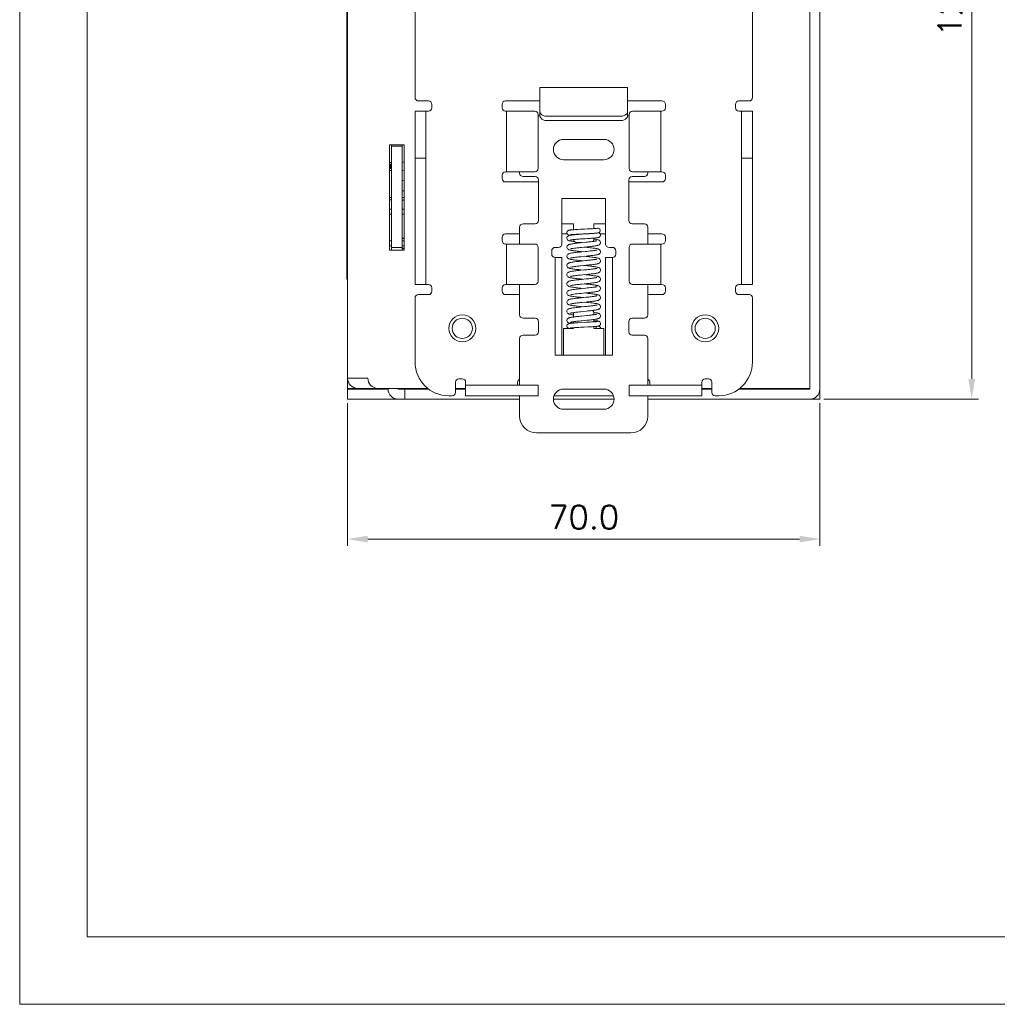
# Model space of a CAD drawing. Header units: millimetres. Extents: x -210 to 210, y -148 to 148.
# Tile 1 of 9: x -210 to -65, y -148 to -3. Entities that reach past the tile are written whole.
import ezdxf

# ---------------------------------------------------------------- set-up
doc = ezdxf.new("R2010")
doc.units = ezdxf.units.MM
doc.layers.get('0').update_dxf_attribs({"linetype": 'CONTINUOUS', "lineweight": 13})
doc.layers.get('Defpoints').update_dxf_attribs({"linetype": 'CONTINUOUS', "lineweight": 13})
doc.styles.get("Standard").update_dxf_attribs({"font": 'romans.shx'})
doc.dimstyles.new('yutana', dxfattribs={"dimtxt": 3.5, "dimasz": 3, "dimexe": 1, "dimexo": 0.6, "dimgap": 1.5, "dimtad": 1, "dimdec": 1, "dimzin": 0, "dimdsep": 46, "dimtxsty": 'Standard', "dimcen": 0, "dimadec": 0, "dimazin": 0, "dimtp": 0.01, "dimtm": 0.01, "dimtfac": 1, "dimtdec": 1, "dimtmove": 0, "dimatfit": 3, "dimfxl": 1, "dimtolj": 1, "dimtzin": 0, "dimlwd": 0, "dimlwe": 0, "dimarcsym": 0})

# ---------------------------------------------------------------- blocks, each defined once
blk = doc.blocks.new('*D6')
at = {"color": 0, "lineweight": 0, "ltscale": 5}
for p, q in [((-161.4, -59.4), (-161.4, -80.54)), ((-91.4, -59.4), (-91.4, -80.54)), ((-158.4, -79.54), (-94.4, -79.54))]:
    blk.add_line(p, q, dxfattribs=at)
at = {"color": 0, "ltscale": 5}
for points in [[(-158.4, -79.04), (-158.4, -80.04), (-161.4, -79.54)], [(-94.4, -79.04), (-94.4, -80.04), (-91.4, -79.54)]]:
    blk.add_solid(points, dxfattribs=at)
at = {"layer": 'Defpoints', "color": 0, "ltscale": 5}
for p in [(-161.4, -58.8), (-91.4, -58.8), (-91.4, -79.54)]:
    blk.add_point(p, dxfattribs=at)
at = {"color": 0, "ltscale": 5, "insert": (-126.4, -76.29), "char_height": 3.5, "attachment_point": 5}
blk.add_mtext('\\A1;70.0', dxfattribs=at)
blk = doc.blocks.new('*D7')
at = {"color": 0, "lineweight": 0, "ltscale": 5}
for p, q in [((-90.8, 62.2), (-67.89, 62.2)), ((-68.89, -55.8), (-68.89, 59.2)), ((-90.8, -58.8), (-67.89, -58.8))]:
    blk.add_line(p, q, dxfattribs=at)
at = {"color": 0, "ltscale": 5}
for points in [[(-69.39, 59.2), (-68.39, 59.2), (-68.89, 62.2)], [(-69.39, -55.8), (-68.39, -55.8), (-68.89, -58.8)]]:
    blk.add_solid(points, dxfattribs=at)
at = {"layer": 'Defpoints', "color": 0, "ltscale": 5}
for p in [(-91.4, 62.2), (-68.89, 62.2), (-91.4, -58.8)]:
    blk.add_point(p, dxfattribs=at)
at = {"color": 0, "ltscale": 5, "insert": (-72.14, 1.7), "char_height": 3.5, "attachment_point": 5, "rotation": 90}
blk.add_mtext('\\A1;121.0', dxfattribs=at)

msp = doc.modelspace()

# ---------------------------------------------------------------- linework, layer by layer
for p, q in [((-92.9, -57.3), (-92.9, 62.2)), ((-91.4, 62.2), (-91.4, -57.3)), ((-161.4, 60.7), (-161.4, -57.2)), ((-161.5, -41), (-161.5, 22.5)), ((-151.4, 13.2), (-151.4, -14.1)), ((-101.4, -14.1), (-101.4, 13.2)), ((-132.9, -16.1), (-132.9, -12.6)), ((-119.9, -12.6), (-132.9, -12.6)), ((-119.9, -16.1), (-119.9, -12.6)), ((-150.9, -14.6), (-149.4, -14.6)), ((-148.9, -15.1), (-148.9, -15.6)), ((-138.5, -15.6), (-138.5, -15.1)), ((-138, -14.6), (-132.9, -14.6)), ((-119.9, -14.6), (-114.8, -14.6)), ((-114.3, -15.1), (-114.3, -15.6)), ((-103.9, -15.6), (-103.9, -15.1)), ((-101.9, -14.6), (-103.4, -14.6)), ((-151.4, -41.8), (-151.4, -16.1)), ((-149.8, -16.1), (-151.4, -16.1)), ((-149.8, -41.8), (-149.8, -16.1)), ((-149.8, -16.1), (-149.4, -16.1)), ((-138, -16.1), (-133.65, -16.1)), ((-137.84, -16.1), (-137.84, -25.1)), ((-133.15, -16.6), (-133.15, -24.6)), ((-133.15, -16.8), (-132.9, -16.8)), ((-132.9, -16.74), (-132.9, -16.1)), ((-132.9, -16.76), (-132.9, -16.8)), ((-120.9, -16.86), (-131.9, -16.86)), ((-120.9, -17.51), (-131.9, -17.51)), ((-119.9, -16.8), (-119.9, -16.1)), ((-119.65, -16.8), (-119.9, -16.8)), ((-119.65, -24.6), (-119.65, -16.6)), ((-119.15, -16.1), (-114.8, -16.1)), ((-114.95, -25.1), (-114.95, -16.1)), ((-103, -16.1), (-103.4, -16.1)), ((-103, -16.1), (-101.4, -16.1)), ((-103, -41.8), (-103, -16.1)), ((-101.4, -41.8), (-101.4, -16.1)), ((-123.4, -20.3), (-129.4, -20.3)), ((-155.2, -36.7), (-155.2, -21.1)), ((-155.2, -21.1), (-153, -21.1)), ((-154.9, -21.1), (-154.9, -36.7)), ((-153.3, -21.3), (-154.9, -21.3)), ((-153.3, -21.1), (-153.3, -36.7)), ((-153, -21.1), (-153, -36.7)), ((-151.4, -23.1), (-149.8, -23.1)), ((-129.4, -23.3), (-123.4, -23.3)), ((-101.4, -23.1), (-103, -23.1)), ((-155.2, -23.7), (-154.9, -23.7)), ((-155.2, -23.7), (-154.9, -23.7)), ((-155.19, -24.12), (-155.16, -24.07)), ((-155.18, -24.09), (-155.18, -24.51)), ((-155.14, -24.55), (-155.18, -24.51)), ((-155.16, -24.07), (-155.14, -24.05)), ((-155.16, -24.07), (-155.16, -24.53)), ((-155.14, -24.05), (-155.12, -24.03)), ((-155.14, -24.05), (-155.14, -24.55)), ((-155.09, -24.59), (-155.14, -24.55)), ((-155.12, -24.03), (-155.09, -24.01)), ((-155.12, -24.03), (-155.12, -24.57)), ((-155.09, -24.01), (-155.07, -24)), ((-155.09, -24.01), (-155.09, -24.59)), ((-155.07, -24.6), (-155.09, -24.59)), ((-155.07, -23.99), (-155.07, -24.27)), ((-155.07, -24), (-155.07, -24.6)), ((-155.06, -24.24), (-155.07, -24.27)), ((-155.07, -24.32), (-155.06, -24.36)), ((-155.06, -23.99), (-155.04, -23.98)), ((-155.06, -23.99), (-155.06, -24.24)), ((-155.04, -24.2), (-155.06, -24.24)), ((-155.06, -24.36), (-155.06, -24.61)), ((-155.06, -24.36), (-155.04, -24.4)), ((-155.04, -24.62), (-155.06, -24.61)), ((-155.04, -23.98), (-155.01, -23.97)), ((-155.04, -23.98), (-155.04, -24.2)), ((-155.01, -24.17), (-155.04, -24.2)), ((-155.04, -24.4), (-155.04, -24.62)), ((-155.04, -24.4), (-155.04, -24.62)), ((-155.04, -24.4), (-155.01, -24.43)), ((-155.01, -24.63), (-155.04, -24.62)), ((-155.01, -23.97), (-154.96, -23.95)), ((-155.01, -23.97), (-155.01, -24.17)), ((-155.01, -23.97), (-155.01, -24.17)), ((-154.98, -24.14), (-155.01, -24.17)), ((-155.01, -24.43), (-155.01, -24.63)), ((-155.01, -24.43), (-154.98, -24.45)), ((-154.98, -24.64), (-155.01, -24.63)), ((-154.98, -23.96), (-154.98, -24.14)), ((-154.96, -24.14), (-154.98, -24.14)), ((-154.98, -24.45), (-154.98, -24.64)), ((-154.98, -24.45), (-154.98, -24.64)), ((-154.98, -24.45), (-154.94, -24.47)), ((-154.94, -24.65), (-154.98, -24.64)), ((-154.96, -23.95), (-154.96, -24.14)), ((-154.96, -23.95), (-154.94, -23.95)), ((-154.94, -24.13), (-154.96, -24.14)), ((-154.94, -23.95), (-154.94, -24.13)), ((-154.9, -24.12), (-154.94, -24.13)), ((-154.94, -24.47), (-154.94, -24.65)), ((-154.94, -24.47), (-154.92, -24.47)), ((-154.92, -24.65), (-154.94, -24.65)), ((-154.92, -24.47), (-154.92, -24.65)), ((-154.9, -24.9), (-155.2, -24.9)), ((-154.9, -24.9), (-155.2, -24.9)), ((-153.06, -24.94), (-153.3, -24.9)), ((-153.06, -24.94), (-153.3, -24.9)), ((-153, -24.97), (-153.06, -24.94)), ((-153, -24.97), (-153.06, -24.94)), ((-138.5, -26.1), (-138.5, -25.6)), ((-138, -25.1), (-133.65, -25.1)), ((-135.9, -25.3), (-135.9, -25.1)), ((-135.4, -25.8), (-133.6, -25.8)), ((-117.4, -25.8), (-119.2, -25.8)), ((-119.15, -25.1), (-114.8, -25.1)), ((-116.9, -25.1), (-116.9, -25.3)), ((-114.3, -25.6), (-114.3, -26.1)), ((-153.3, -26.4), (-153.06, -26.36)), ((-153.3, -26.4), (-153.06, -26.36)), ((-153.06, -26.36), (-153, -26.33)), ((-153.06, -26.36), (-153, -26.33)), ((-133.1, -26.6), (-138, -26.6)), ((-133.1, -26.3), (-133.1, -32.3)), ((-119.7, -32.3), (-119.7, -26.3)), ((-114.8, -26.6), (-119.7, -26.6)), ((-155.2, -28.91), (-154.9, -28.91)), ((-153, -27.9), (-153.3, -27.9)), ((-153, -27.9), (-153.3, -27.9)), ((-153.3, -28.91), (-153, -28.91)), ((-129.65, -35.8), (-129.65, -29.03)), ((-129.65, -29.03), (-123.15, -29.03)), ((-123.15, -35.8), (-123.15, -29.03)), ((-155.2, -29.27), (-154.9, -29.27)), ((-155.2, -30.62), (-154.9, -30.62)), ((-153.3, -29.3), (-153, -29.3)), ((-153.3, -30.62), (-153, -30.62)), ((-155.2, -31.37), (-154.9, -31.37)), ((-153.3, -31.37), (-153, -31.37)), ((-135.9, -35.8), (-135.9, -33.3)), ((-135.4, -32.8), (-133.6, -32.8)), ((-127.9, -32.8), (-129.65, -32.8)), ((-127.9, -32.8), (-127.9, -33.68)), ((-123.15, -32.8), (-124.9, -32.8)), ((-124.9, -33.51), (-124.9, -32.8)), ((-117.4, -32.8), (-119.2, -32.8)), ((-116.9, -33.3), (-116.9, -35.8)), ((-153.3, -34.95), (-153, -34.95)), ((-153, -35), (-153.3, -35)), ((-138.5, -35.3), (-138.5, -34.8)), ((-138, -34.3), (-135.9, -34.3)), ((-128.85, -34.3), (-129.65, -34.3)), ((-127.9, -34.38), (-127.9, -34.44)), ((-127.44, -34.35), (-127.19, -34.34)), ((-126.87, -33.62), (-127.22, -33.64)), ((-127.19, -34.34), (-126.93, -34.33)), ((-126.3, -33.59), (-126.87, -33.62)), ((-126.56, -35.03), (-126.2, -35.01)), ((-125.9, -33.57), (-126.3, -33.59)), ((-125.88, -34.27), (-125.56, -34.25)), ((-124.9, -35.1), (-124.9, -34.92)), ((-124.24, -34.84), (-124.24, -34.84)), ((-123.15, -34.3), (-123.94, -34.3)), ((-116.9, -34.3), (-114.8, -34.3)), ((-114.3, -34.8), (-114.3, -35.3)), ((-155.2, -35.32), (-154.9, -35.32)), ((-155.2, -36.07), (-154.9, -36.07)), ((-153.3, -36.3), (-154.9, -36.3)), ((-153.3, -35.32), (-153, -35.32)), ((-153.3, -36.07), (-153, -36.07)), ((-153, -36.4), (-153.3, -36.4)), ((-153.3, -36.45), (-153, -36.45)), ((-138, -35.8), (-133.65, -35.8)), ((-137.84, -35.8), (-137.84, -41.8)), ((-133.15, -36.3), (-133.15, -41.3)), ((-130.65, -36.3), (-130.15, -36.3)), ((-127.4, -35.6), (-126.64, -35.6)), ((-126.04, -35.54), (-126.66, -35.6)), ((-124.87, -35.06), (-124.89, -35.06)), ((-122.65, -36.3), (-122.15, -36.3)), ((-119.65, -41.3), (-119.65, -36.3)), ((-119.15, -35.8), (-114.8, -35.8)), ((-114.95, -41.8), (-114.95, -35.8)), ((-153, -36.7), (-155.2, -36.7)), ((-131.15, -37.3), (-131.15, -36.8)), ((-130.65, -37.8), (-129.65, -37.8)), ((-130.65, -52.3), (-130.65, -37.8)), ((-129.65, -52.3), (-129.65, -37.8)), ((-126.82, -37.68), (-126, -37.59)), ((-122.15, -37.8), (-123.15, -37.8)), ((-123.15, -52.3), (-123.15, -37.8)), ((-122.15, -37.8), (-122.15, -52.3)), ((-121.65, -36.8), (-121.65, -37.3)), ((-126.81, -39.04), (-126.02, -38.96)), ((-126.08, -38.26), (-126.71, -38.33)), ((-124.47, -40.76), (-124.5, -40.77)), ((-124.45, -40.76), (-124.47, -40.76)), ((-161.5, -41), (-161.4, -41)), ((-149.8, -41.8), (-151.4, -41.8)), ((-149.8, -41.8), (-149.4, -41.8)), ((-148.9, -42.3), (-148.9, -42.8)), ((-138.5, -42.8), (-138.5, -42.3)), ((-138, -41.8), (-133.65, -41.8)), ((-135.9, -46.3), (-135.9, -41.8)), ((-126.73, -41.75), (-125.92, -41.67)), ((-126.04, -40.98), (-126.68, -41.04)), ((-124.05, -41.33), (-124.05, -41.33)), ((-123.9, -41.1), (-123.9, -41.02)), ((-119.15, -41.8), (-114.8, -41.8)), ((-116.9, -41.8), (-116.9, -46.3)), ((-114.3, -42.3), (-114.3, -42.8)), ((-103.9, -42.8), (-103.9, -42.3)), ((-103, -41.8), (-103.4, -41.8)), ((-103, -41.8), (-101.4, -41.8)), ((-150.9, -43.3), (-149.4, -43.3)), ((-135.9, -43.3), (-138, -43.3)), ((-128.55, -42.67), (-128.55, -42.67)), ((-128.34, -43.33), (-128.34, -43.33)), ((-126.1, -42.34), (-126.71, -42.41)), ((-126.05, -43.7), (-126.71, -43.77)), ((-114.8, -43.3), (-116.9, -43.3)), ((-101.9, -43.3), (-103.4, -43.3)), ((-151.4, -43.8), (-151.4, -53.3)), ((-126.7, -44.46), (-126.09, -44.4)), ((-101.4, -53.3), (-101.4, -43.8)), ((-127.99, -45.98), (-127.87, -45.96)), ((-127.9, -46), (-127.9, -46.62)), ((-126.63, -45.82), (-125.98, -45.75)), ((-124.79, -45.95), (-124.91, -45.94)), ((-124.9, -46.28), (-124.9, -46)), ((-135.4, -46.8), (-133.6, -46.8)), ((-133.1, -47.3), (-133.1, -48.8)), ((-127.9, -47.32), (-127.9, -47.51)), ((-127.39, -48.18), (-127.13, -48.16)), ((-126.96, -47.45), (-127.28, -47.47)), ((-127.13, -48.16), (-126.83, -48.15)), ((-125.99, -47.4), (-126.96, -47.45)), ((-126.61, -47.18), (-125.94, -47.11)), ((-125.71, -47.39), (-125.99, -47.4)), ((-125.46, -47.37), (-125.71, -47.39)), ((-125.24, -47.36), (-125.46, -47.37)), ((-124.9, -47.34), (-124.9, -46.99)), ((-124.9, -48.3), (-124.9, -48.04)), ((-123.9, -47.6), (-123.9, -47.6)), ((-119.7, -48.8), (-119.7, -47.3)), ((-117.4, -46.8), (-119.2, -46.8)), ((-135.4, -49.3), (-133.6, -49.3)), ((-129.4, -48.3), (-127.9, -48.3)), ((-129.4, -52.3), (-129.4, -48.3)), ((-127.9, -48.21), (-127.9, -48.3)), ((-124.9, -48.3), (-123.4, -48.3)), ((-123.4, -48.3), (-123.4, -52.3)), ((-117.4, -49.3), (-119.2, -49.3)), ((-135.9, -56.7), (-135.9, -49.8)), ((-116.9, -49.8), (-116.9, -56.7)), ((-130.65, -52.3), (-129.4, -52.3)), ((-123.4, -52.3), (-129.4, -52.3)), ((-122.15, -52.3), (-123.4, -52.3)), ((-161.4, -55.7), (-158.4, -55.7)), ((-145.4, -57.8), (-145.4, -56.3)), ((-144.9, -55.8), (-144.4, -55.8)), ((-143.9, -56.7), (-143.9, -56.3)), ((-143.9, -56.7), (-133.15, -56.7)), ((-143.9, -56.7), (-143.9, -58.3)), ((-136.2, -56.7), (-136.2, -56.3)), ((-133.15, -56.7), (-133.15, -58.3)), ((-119.65, -56.7), (-108.9, -56.7)), ((-119.65, -56.7), (-119.65, -58.3)), ((-116.6, -56.7), (-116.6, -56.3)), ((-108.9, -56.7), (-108.9, -56.3)), ((-108.9, -56.7), (-108.9, -58.3)), ((-108.4, -55.8), (-107.9, -55.8)), ((-107.4, -57.8), (-107.4, -56.3)), ((-161.4, -58.8), (-161.4, -57.2)), ((-161.4, -57.2), (-159.9, -57.2)), ((-161.4, -57.3), (-155.4, -57.3)), ((-157.11, -57.2), (-159.9, -57.2)), ((-159.6, -57.2), (-159.6, -57.3)), ((-156.9, -57.2), (-149.52, -57.2)), ((-155.4, -57.3), (-155.4, -57.2)), ((-153.9, -57.3), (-153.9, -57.2)), ((-153.9, -57.3), (-149.37, -57.3)), ((-152.9, -57.3), (-152.9, -58.8)), ((-146.4, -58.3), (-145.9, -58.3)), ((-145.4, -57.2), (-143.9, -57.2)), ((-143.9, -57.3), (-145.4, -57.3)), ((-143.9, -58.3), (-133.15, -58.3)), ((-135.9, -61.3), (-135.9, -58.3)), ((-130.81, -58.3), (-121.99, -58.3)), ((-129.4, -57.3), (-123.4, -57.3)), ((-119.65, -58.3), (-108.9, -58.3)), ((-116.9, -58.3), (-116.9, -61.3)), ((-108.9, -57.2), (-107.4, -57.2)), ((-107.4, -57.3), (-108.9, -57.3)), ((-106.9, -58.3), (-106.4, -58.3)), ((-92.9, -57.3), (-103.42, -57.3)), ((-103.27, -57.2), (-92.9, -57.2)), ((-93.2, -57.3), (-93.2, -57.2)), ((-91.4, -57.3), (-91.4, -58.8)), ((-135.9, -58.8), (-161.4, -58.8)), ((-121.91, -58.8), (-130.88, -58.8)), ((-92.9, -58.8), (-116.9, -58.8)), ((-91.4, -58.8), (-92.9, -58.8)), ((-123.4, -60.3), (-129.4, -60.3)), ((-119.4, -63.8), (-133.4, -63.8))]:
    msp.add_line(p, q)
at = {"ltscale": 5}
for points in [[(-210, -148.5), (210, -148.5), (210, 148.5), (-210, 148.5)], [(-200, -138.5), (200, -138.5), (200, 138.5), (-200, 138.5)]]:
    msp.add_lwpolyline(points, close=True, dxfattribs=at)
for points in [[(-132.9, -16.1), (-132.86, -16.3), (-132.76, -16.48), (-132.6, -16.64), (-132.4, -16.76), (-132.15, -16.84), (-131.9, -16.86)], [(-131.9, -17.51), (-132.15, -17.48), (-132.4, -17.4), (-132.6, -17.28), (-132.76, -17.12), (-132.86, -16.94), (-132.9, -16.74)], [(-120.9, -16.86), (-120.64, -16.84), (-120.4, -16.76), (-120.19, -16.64), (-120.03, -16.48), (-119.93, -16.3), (-119.9, -16.1)], [(-119.9, -16.74), (-119.93, -16.94), (-120.03, -17.12), (-120.19, -17.28), (-120.4, -17.4), (-120.64, -17.48), (-120.9, -17.51)], [(-124.38, -33.46), (-124.42, -33.47), (-124.51, -33.48), (-124.64, -33.49), (-124.78, -33.5), (-124.94, -33.51), (-125.12, -33.53), (-125.3, -33.54), (-125.5, -33.55), (-125.7, -33.56), (-125.9, -33.57)], [(-124.38, -33.46), (-124.35, -33.45), (-124.26, -33.45), (-124.17, -33.48), (-124.08, -33.54), (-124.02, -33.61), (-123.98, -33.7), (-123.97, -33.8)], [(-127.22, -33.64), (-127.38, -33.65), (-127.53, -33.66), (-127.67, -33.67), (-127.8, -33.68), (-127.93, -33.69), (-128.04, -33.69), (-128.14, -33.7), (-128.23, -33.71), (-128.31, -33.72), (-128.38, -33.73), (-128.44, -33.73), (-128.49, -33.74), (-128.54, -33.75), (-128.58, -33.76), (-128.63, -33.77), (-128.68, -33.79), (-128.74, -33.83), (-128.81, -33.89), (-128.85, -33.96), (-128.89, -34.04), (-128.9, -34.12)], [(-128.9, -34.12), (-128.89, -34.2), (-128.86, -34.29), (-128.8, -34.36), (-128.74, -34.42), (-128.68, -34.45), (-128.63, -34.47), (-128.58, -34.49), (-128.54, -34.5), (-128.49, -34.5), (-128.44, -34.51), (-128.44, -34.51)], [(-126.62, -34.33), (-126.81, -34.35), (-127, -34.36), (-127.18, -34.38), (-127.35, -34.39), (-127.52, -34.4), (-127.67, -34.42), (-127.81, -34.43), (-127.94, -34.44), (-128.06, -34.46), (-128.16, -34.47), (-128.26, -34.48), (-128.35, -34.5), (-128.42, -34.51), (-128.49, -34.52), (-128.55, -34.54), (-128.61, -34.56), (-128.67, -34.58), (-128.73, -34.62), (-128.79, -34.67), (-128.85, -34.75), (-128.89, -34.85), (-128.9, -34.93)], [(-128.9, -34.93), (-128.89, -35), (-128.85, -35.1), (-128.8, -35.17), (-128.74, -35.23), (-128.67, -35.27), (-128.61, -35.3), (-128.55, -35.32), (-128.48, -35.34), (-128.4, -35.35), (-128.32, -35.37), (-128.22, -35.39), (-128.11, -35.4), (-127.99, -35.42), (-127.85, -35.44), (-127.74, -35.45)], [(-128.41, -34.44), (-128.42, -34.44), (-128.41, -34.44), (-128.4, -34.44), (-128.38, -34.43), (-128.35, -34.43), (-128.32, -34.42), (-128.27, -34.42), (-128.22, -34.41), (-128.16, -34.41), (-128.1, -34.4), (-128.02, -34.39), (-127.94, -34.39), (-127.86, -34.38), (-127.76, -34.38), (-127.66, -34.37), (-127.55, -34.36), (-127.44, -34.35)], [(-126.93, -34.33), (-126.49, -34.3), (-125.88, -34.27)], [(-125.59, -34.27), (-126.21, -34.31), (-126.62, -34.33)], [(-126.2, -35.01), (-125.84, -34.98), (-125.47, -34.96)], [(-124.65, -34.19), (-124.66, -34.19), (-124.82, -34.21), (-125, -34.22), (-125.19, -34.24), (-125.39, -34.25), (-125.59, -34.27)], [(-125.56, -34.25), (-125.41, -34.25), (-125.26, -34.24), (-125.11, -34.23), (-124.97, -34.22), (-124.84, -34.21), (-124.71, -34.2)], [(-125.47, -34.96), (-125.29, -34.95), (-125.12, -34.93), (-124.96, -34.92), (-124.8, -34.91), (-124.66, -34.9), (-124.53, -34.88), (-124.42, -34.87), (-124.32, -34.86), (-124.24, -34.84)], [(-124.71, -34.2), (-124.59, -34.19), (-124.48, -34.18), (-124.39, -34.17)], [(-124.39, -34.17), (-124.31, -34.15), (-124.24, -34.14)], [(-123.97, -33.8), (-123.98, -33.9), (-124.02, -33.99), (-124.08, -34.06), (-124.17, -34.12), (-124.24, -34.14)], [(-124.24, -34.84), (-124.2, -34.83), (-124.16, -34.82), (-124.11, -34.8), (-124.05, -34.77), (-123.99, -34.71), (-123.94, -34.63), (-123.9, -34.54), (-123.9, -34.47)], [(-123.9, -34.47), (-123.9, -34.4), (-123.94, -34.31), (-123.99, -34.23), (-124.05, -34.18), (-124.12, -34.14), (-124.17, -34.12), (-124.17, -34.12)], [(-126.66, -35.6), (-126.88, -35.62), (-127.1, -35.65), (-127.31, -35.67), (-127.5, -35.69), (-127.69, -35.71), (-127.86, -35.73), (-128.01, -35.76), (-128.14, -35.78), (-128.26, -35.8), (-128.36, -35.82), (-128.45, -35.84), (-128.53, -35.86), (-128.6, -35.88), (-128.66, -35.91), (-128.73, -35.95), (-128.79, -36.01), (-128.85, -36.08), (-128.89, -36.18), (-128.9, -36.26)], [(-128.9, -36.26), (-128.89, -36.34), (-128.85, -36.44), (-128.8, -36.52), (-128.73, -36.57), (-128.67, -36.61), (-128.61, -36.64), (-128.54, -36.67), (-128.47, -36.69), (-128.39, -36.7), (-128.31, -36.72), (-128.21, -36.74), (-128.1, -36.76), (-127.98, -36.78), (-127.85, -36.79), (-127.7, -36.81), (-127.54, -36.83), (-127.37, -36.85), (-127.19, -36.87), (-126.99, -36.89), (-126.78, -36.92), (-126.5, -36.94)], [(-128.37, -35.21), (-128.37, -35.21), (-128.37, -35.21), (-128.34, -35.21), (-128.31, -35.2), (-128.26, -35.19), (-128.2, -35.18), (-128.13, -35.17), (-128.05, -35.16), (-127.96, -35.15), (-127.86, -35.14)], [(-128.35, -36.53), (-128.35, -36.53), (-128.33, -36.53), (-128.3, -36.52), (-128.26, -36.51), (-128.2, -36.49), (-128.13, -36.48), (-128.04, -36.47), (-127.95, -36.45), (-127.84, -36.43), (-127.71, -36.42), (-127.58, -36.4), (-127.44, -36.38), (-127.28, -36.37), (-127.11, -36.35), (-126.94, -36.33), (-126.75, -36.31)], [(-127.86, -35.14), (-127.75, -35.12), (-127.62, -35.11), (-127.49, -35.1), (-127.36, -35.09), (-127.21, -35.08), (-127.06, -35.07), (-126.9, -35.05), (-126.73, -35.04), (-126.56, -35.03)], [(-126.75, -36.31), (-126.35, -36.27), (-125.92, -36.23)], [(-123.9, -36.94), (-123.9, -36.87), (-123.94, -36.77), (-124, -36.69), (-124.06, -36.63), (-124.13, -36.59), (-124.19, -36.56), (-124.26, -36.54), (-124.33, -36.52), (-124.41, -36.5), (-124.51, -36.48), (-124.62, -36.46), (-124.75, -36.44), (-124.9, -36.42), (-125.06, -36.4), (-125.24, -36.38), (-125.44, -36.35), (-125.64, -36.33), (-125.85, -36.31), (-126.07, -36.29), (-126.3, -36.26)], [(-124.44, -35.32), (-124.44, -35.32), (-124.46, -35.32), (-124.49, -35.33), (-124.53, -35.34), (-124.59, -35.35), (-124.66, -35.37), (-124.74, -35.38), (-124.84, -35.4), (-124.95, -35.41), (-125.07, -35.43), (-125.21, -35.45), (-125.35, -35.46), (-125.51, -35.48), (-125.67, -35.5), (-125.85, -35.52), (-126.04, -35.54)], [(-125.92, -36.23), (-125.7, -36.2), (-125.5, -36.18), (-125.3, -36.16), (-125.13, -36.14), (-124.97, -36.12), (-124.83, -36.1), (-124.7, -36.08), (-124.59, -36.06), (-124.49, -36.04), (-124.4, -36.03), (-124.32, -36.01), (-124.25, -35.99), (-124.19, -35.96), (-124.13, -35.93), (-124.06, -35.9), (-124, -35.84), (-123.94, -35.76), (-123.9, -35.66), (-123.9, -35.58)], [(-123.9, -35.58), (-123.9, -35.51), (-123.94, -35.42), (-123.99, -35.34), (-124.05, -35.28), (-124.12, -35.24), (-124.18, -35.21), (-124.25, -35.18), (-124.32, -35.16), (-124.4, -35.14), (-124.5, -35.12), (-124.6, -35.1), (-124.73, -35.08), (-124.87, -35.06)], [(-126.21, -36.91), (-126.7, -36.96), (-126.93, -36.99), (-127.14, -37.01), (-127.35, -37.03), (-127.53, -37.05), (-127.7, -37.07), (-127.86, -37.09), (-128, -37.11), (-128.13, -37.13), (-128.25, -37.15), (-128.35, -37.17), (-128.44, -37.19), (-128.52, -37.22), (-128.59, -37.24), (-128.66, -37.27), (-128.73, -37.31), (-128.8, -37.37), (-128.85, -37.45), (-128.89, -37.55), (-128.9, -37.62)], [(-128.9, -37.62), (-128.89, -37.7), (-128.85, -37.79), (-128.8, -37.87), (-128.74, -37.93), (-128.67, -37.97), (-128.61, -38), (-128.55, -38.02), (-128.48, -38.04), (-128.4, -38.06), (-128.32, -38.08), (-128.22, -38.1), (-128.11, -38.12), (-127.98, -38.14), (-127.84, -38.16), (-127.68, -38.18), (-127.51, -38.2), (-127.32, -38.22), (-127.11, -38.24), (-126.88, -38.26), (-126.5, -38.3)], [(-128.35, -37.89), (-128.35, -37.89), (-128.34, -37.89), (-128.31, -37.88), (-128.27, -37.87), (-128.22, -37.86), (-128.15, -37.84), (-128.07, -37.83), (-127.97, -37.81), (-127.87, -37.8), (-127.75, -37.78), (-127.62, -37.77), (-127.48, -37.75), (-127.33, -37.73), (-127.17, -37.71), (-127, -37.7), (-126.82, -37.68)], [(-123.9, -38.3), (-123.9, -38.23), (-123.94, -38.13), (-124, -38.05), (-124.06, -37.99), (-124.13, -37.95), (-124.19, -37.92), (-124.26, -37.9), (-124.33, -37.88), (-124.41, -37.86), (-124.5, -37.84), (-124.61, -37.82), (-124.73, -37.8), (-124.87, -37.78), (-125.03, -37.76), (-125.21, -37.74), (-125.4, -37.72), (-125.61, -37.69), (-125.82, -37.67), (-126.03, -37.65), (-126.3, -37.62)], [(-125.16, -36.8), (-125.4, -36.83), (-125.67, -36.86), (-125.94, -36.89), (-126.21, -36.91)], [(-126, -37.59), (-125.78, -37.57), (-125.56, -37.55), (-125.33, -37.52), (-125.13, -37.5)], [(-124.44, -36.68), (-124.44, -36.68), (-124.46, -36.68), (-124.48, -36.69), (-124.53, -36.7), (-124.58, -36.71), (-124.65, -36.73), (-124.73, -36.74), (-124.83, -36.75), (-124.93, -36.77), (-125.05, -36.79), (-125.16, -36.8)], [(-125.13, -37.5), (-124.99, -37.48), (-124.85, -37.46), (-124.72, -37.44), (-124.6, -37.42), (-124.5, -37.41), (-124.41, -37.39), (-124.33, -37.37), (-124.26, -37.35), (-124.19, -37.32), (-124.13, -37.3), (-124.06, -37.26), (-124, -37.2), (-123.94, -37.12), (-123.9, -37.02), (-123.9, -36.94)], [(-126.71, -38.33), (-126.92, -38.35), (-127.14, -38.37), (-127.34, -38.39), (-127.54, -38.41), (-127.71, -38.44), (-127.88, -38.46), (-128.02, -38.48), (-128.15, -38.5), (-128.26, -38.52), (-128.36, -38.54), (-128.44, -38.56), (-128.52, -38.58), (-128.59, -38.6), (-128.66, -38.63), (-128.73, -38.67), (-128.8, -38.73), (-128.85, -38.81), (-128.89, -38.91), (-128.9, -38.98)], [(-128.9, -38.98), (-128.89, -39.05), (-128.86, -39.14), (-128.81, -39.22), (-128.75, -39.28), (-128.69, -39.32), (-128.63, -39.35), (-128.57, -39.38), (-128.51, -39.39), (-128.44, -39.41), (-128.36, -39.43), (-128.29, -39.44)], [(-128.35, -39.25), (-128.35, -39.25), (-128.33, -39.25), (-128.3, -39.24), (-128.25, -39.23), (-128.19, -39.21), (-128.12, -39.2), (-128.03, -39.18), (-127.93, -39.17), (-127.82, -39.15), (-127.71, -39.14), (-127.58, -39.12), (-127.44, -39.1), (-127.3, -39.09), (-127.14, -39.07), (-126.98, -39.05), (-126.81, -39.04)], [(-123.9, -39.66), (-123.9, -39.59), (-123.94, -39.49), (-124, -39.4), (-124.07, -39.35), (-124.14, -39.3), (-124.21, -39.28), (-124.29, -39.25), (-124.38, -39.23), (-124.48, -39.21), (-124.59, -39.19), (-124.73, -39.16), (-124.87, -39.14), (-125.04, -39.12), (-125.22, -39.1), (-125.42, -39.08), (-125.63, -39.05), (-125.85, -39.03), (-126.09, -39), (-126.3, -38.98)], [(-124.44, -38.04), (-124.44, -38.04), (-124.46, -38.04), (-124.49, -38.05), (-124.54, -38.06), (-124.6, -38.08), (-124.68, -38.09), (-124.77, -38.11), (-124.88, -38.12), (-124.99, -38.14), (-125.12, -38.16), (-125.25, -38.17), (-125.4, -38.19), (-125.55, -38.21), (-125.72, -38.22), (-125.9, -38.24), (-126.08, -38.26)], [(-126.02, -38.96), (-125.81, -38.93), (-125.59, -38.91), (-125.39, -38.89), (-125.2, -38.87), (-125.02, -38.85), (-124.87, -38.82), (-124.74, -38.81), (-124.62, -38.79), (-124.51, -38.77), (-124.42, -38.75), (-124.33, -38.73), (-124.26, -38.71), (-124.19, -38.69), (-124.13, -38.66), (-124.06, -38.62), (-124, -38.56), (-123.94, -38.48), (-123.9, -38.38), (-123.9, -38.3)], [(-124.44, -39.4), (-124.44, -39.4), (-124.46, -39.4), (-124.48, -39.41), (-124.52, -39.42), (-124.58, -39.43), (-124.64, -39.44), (-124.72, -39.46), (-124.8, -39.47), (-124.9, -39.49), (-125.01, -39.5), (-125.12, -39.52), (-125.24, -39.53), (-125.37, -39.55), (-125.51, -39.56), (-125.66, -39.58), (-125.81, -39.59), (-125.97, -39.61)], [(-126.84, -39.7), (-127.02, -39.72), (-127.19, -39.74), (-127.37, -39.75), (-127.53, -39.77), (-127.7, -39.79), (-127.85, -39.81), (-127.99, -39.83), (-128.12, -39.85), (-128.24, -39.87), (-128.35, -39.89), (-128.44, -39.91), (-128.52, -39.94), (-128.59, -39.96), (-128.66, -39.99), (-128.73, -40.03), (-128.79, -40.09), (-128.85, -40.17), (-128.89, -40.27), (-128.9, -40.34)], [(-128.9, -40.34), (-128.89, -40.42), (-128.85, -40.52), (-128.79, -40.6), (-128.72, -40.66), (-128.66, -40.7), (-128.59, -40.73), (-128.53, -40.75), (-128.45, -40.77), (-128.37, -40.79), (-128.28, -40.81), (-128.17, -40.83), (-128.05, -40.85), (-127.92, -40.87), (-127.77, -40.88), (-127.61, -40.9), (-127.44, -40.92), (-127.26, -40.94), (-127.08, -40.96), (-126.89, -40.98), (-126.5, -41.02)], [(-128.35, -40.61), (-128.35, -40.61), (-128.33, -40.61), (-128.3, -40.6), (-128.26, -40.59), (-128.2, -40.57), (-128.13, -40.56), (-128.05, -40.55), (-127.96, -40.53), (-127.86, -40.52), (-127.75, -40.5), (-127.63, -40.49), (-127.5, -40.47), (-127.36, -40.45), (-127.21, -40.44), (-127.06, -40.42), (-126.9, -40.4)], [(-128.29, -39.44), (-128.17, -39.47), (-128.03, -39.49), (-127.87, -39.51), (-127.7, -39.53), (-127.52, -39.56), (-127.33, -39.58), (-127.14, -39.6), (-126.95, -39.62), (-126.76, -39.64), (-126.5, -39.66)], [(-126.9, -40.4), (-126.55, -40.37), (-126.01, -40.31)], [(-125.97, -39.61), (-126.31, -39.65), (-126.84, -39.7)], [(-123.9, -41.02), (-123.9, -40.94), (-123.94, -40.84), (-124, -40.76), (-124.07, -40.7), (-124.14, -40.66), (-124.22, -40.63), (-124.29, -40.61), (-124.38, -40.59), (-124.48, -40.57), (-124.6, -40.54), (-124.73, -40.52), (-124.89, -40.5), (-125.06, -40.48), (-125.24, -40.46), (-125.44, -40.43), (-125.65, -40.41), (-125.86, -40.39), (-126.08, -40.37), (-126.3, -40.34)], [(-124.5, -40.77), (-124.55, -40.79), (-124.62, -40.8), (-124.71, -40.82), (-124.8, -40.83), (-124.92, -40.85), (-125.04, -40.86), (-125.17, -40.88), (-125.32, -40.9), (-125.48, -40.92), (-125.66, -40.94), (-125.84, -40.96), (-126.04, -40.98)], [(-126.01, -40.31), (-125.82, -40.3), (-125.64, -40.28), (-125.46, -40.26), (-125.28, -40.24), (-125.12, -40.22), (-124.96, -40.2), (-124.82, -40.18), (-124.68, -40.16), (-124.56, -40.14), (-124.46, -40.12), (-124.36, -40.1), (-124.28, -40.07), (-124.21, -40.05), (-124.14, -40.02), (-124.07, -39.98), (-124, -39.92), (-123.94, -39.84), (-123.9, -39.74), (-123.9, -39.66)], [(-126.68, -41.04), (-126.9, -41.06), (-127.11, -41.09), (-127.31, -41.11), (-127.5, -41.13), (-127.67, -41.15), (-127.83, -41.17), (-127.97, -41.19), (-128.09, -41.21), (-128.21, -41.23), (-128.31, -41.25), (-128.39, -41.26), (-128.47, -41.28), (-128.54, -41.3), (-128.61, -41.33), (-128.67, -41.35), (-128.73, -41.39), (-128.8, -41.45), (-128.85, -41.53), (-128.89, -41.63), (-128.9, -41.7)], [(-128.9, -41.7), (-128.89, -41.77), (-128.86, -41.87), (-128.8, -41.95), (-128.73, -42.01), (-128.67, -42.05), (-128.6, -42.08), (-128.54, -42.11), (-128.46, -42.13), (-128.38, -42.15), (-128.29, -42.17), (-128.18, -42.19), (-128.06, -42.2), (-127.93, -42.22), (-127.78, -42.24), (-127.61, -42.26), (-127.44, -42.28), (-127.25, -42.31), (-127.04, -42.33), (-126.82, -42.35), (-126.5, -42.38)], [(-128.35, -41.97), (-128.35, -41.97), (-128.33, -41.97), (-128.3, -41.96), (-128.25, -41.95), (-128.19, -41.93), (-128.11, -41.92), (-128.02, -41.9), (-127.92, -41.89), (-127.81, -41.87), (-127.68, -41.85), (-127.55, -41.84), (-127.4, -41.82), (-127.25, -41.8), (-127.09, -41.78), (-126.92, -41.77), (-126.73, -41.75)], [(-123.9, -42.38), (-123.9, -42.31), (-123.94, -42.21), (-124, -42.13), (-124.06, -42.07), (-124.12, -42.03), (-124.19, -42), (-124.25, -41.98), (-124.32, -41.96), (-124.4, -41.94), (-124.49, -41.93), (-124.58, -41.91), (-124.69, -41.89), (-124.81, -41.87), (-124.95, -41.85), (-125.09, -41.83), (-125.25, -41.81), (-125.43, -41.79), (-125.61, -41.77), (-125.81, -41.75), (-126.02, -41.73), (-126.3, -41.7)], [(-124.44, -42.12), (-124.44, -42.12), (-124.45, -42.12), (-124.48, -42.13), (-124.52, -42.14), (-124.57, -42.15), (-124.64, -42.16), (-124.72, -42.18), (-124.81, -42.19), (-124.91, -42.21), (-125.02, -42.22), (-125.14, -42.24), (-125.28, -42.25), (-125.42, -42.27), (-125.57, -42.29), (-125.74, -42.31), (-125.91, -42.32), (-126.1, -42.34)], [(-125.92, -41.67), (-125.69, -41.64), (-125.46, -41.62), (-125.24, -41.59), (-125.03, -41.57), (-124.84, -41.54), (-124.67, -41.52), (-124.53, -41.49), (-124.4, -41.47), (-124.3, -41.44), (-124.21, -41.41), (-124.12, -41.37), (-124.05, -41.33)], [(-124.05, -41.33), (-124, -41.28), (-123.94, -41.2), (-123.9, -41.1)], [(-128.55, -42.67), (-128.6, -42.68), (-128.67, -42.71), (-128.73, -42.75), (-128.8, -42.81), (-128.85, -42.89), (-128.89, -42.99), (-128.9, -43.06)], [(-128.9, -43.06), (-128.89, -43.14), (-128.85, -43.24), (-128.8, -43.32), (-128.73, -43.38), (-128.66, -43.42), (-128.6, -43.45), (-128.53, -43.47), (-128.45, -43.49), (-128.36, -43.51), (-128.26, -43.53), (-128.15, -43.55), (-128.01, -43.57), (-127.86, -43.59), (-127.68, -43.62), (-127.49, -43.64), (-127.3, -43.66), (-127.09, -43.68), (-126.88, -43.7), (-126.5, -43.74)], [(-126.71, -43.77), (-126.92, -43.79), (-127.14, -43.81), (-127.34, -43.83), (-127.52, -43.85), (-127.69, -43.87), (-127.84, -43.89), (-127.98, -43.91), (-128.1, -43.93), (-128.21, -43.95), (-128.31, -43.97), (-128.39, -43.98), (-128.47, -44), (-128.54, -44.02), (-128.6, -44.04), (-128.67, -44.07), (-128.73, -44.11), (-128.79, -44.17), (-128.85, -44.25), (-128.89, -44.35), (-128.9, -44.42)], [(-126.71, -42.41), (-126.93, -42.43), (-127.15, -42.45), (-127.37, -42.47), (-127.58, -42.5), (-127.79, -42.53), (-127.98, -42.55), (-128.15, -42.58), (-128.31, -42.61), (-128.44, -42.64), (-128.55, -42.67)], [(-128.34, -43.33), (-128.35, -43.33), (-128.34, -43.33)], [(-128.34, -43.33), (-128.3, -43.32), (-128.2, -43.29), (-128.04, -43.27), (-127.85, -43.24), (-127.61, -43.2), (-127.36, -43.17), (-127.09, -43.15), (-126.82, -43.12), (-126.55, -43.09), (-126.07, -43.04)], [(-123.9, -43.74), (-123.9, -43.67), (-123.94, -43.57), (-123.99, -43.49), (-124.06, -43.43), (-124.12, -43.4), (-124.18, -43.37), (-124.24, -43.34), (-124.31, -43.32), (-124.39, -43.31), (-124.47, -43.29), (-124.56, -43.27), (-124.67, -43.25), (-124.78, -43.24), (-124.91, -43.22), (-125.04, -43.2), (-125.19, -43.18), (-125.36, -43.16), (-125.53, -43.14), (-125.72, -43.12), (-125.92, -43.1), (-126.3, -43.06)], [(-126.09, -44.4), (-125.88, -44.38), (-125.67, -44.36), (-125.46, -44.34), (-125.27, -44.32), (-125.09, -44.29), (-124.92, -44.27), (-124.77, -44.25), (-124.64, -44.23), (-124.52, -44.21), (-124.42, -44.19), (-124.34, -44.17), (-124.26, -44.15), (-124.19, -44.12), (-124.13, -44.09), (-124.06, -44.05), (-123.99, -44), (-123.94, -43.92), (-123.9, -43.82), (-123.9, -43.74)], [(-126.07, -43.04), (-125.85, -43.02), (-125.64, -43), (-125.45, -42.98), (-125.27, -42.96), (-125.1, -42.94), (-124.95, -42.92), (-124.81, -42.9), (-124.69, -42.88), (-124.57, -42.86), (-124.48, -42.84), (-124.39, -42.82), (-124.31, -42.8), (-124.25, -42.78), (-124.18, -42.76), (-124.12, -42.73), (-124.06, -42.69), (-123.99, -42.63), (-123.94, -42.55), (-123.9, -42.45), (-123.9, -42.38)], [(-124.44, -43.48), (-124.45, -43.48), (-124.46, -43.48), (-124.5, -43.49), (-124.55, -43.5), (-124.62, -43.52), (-124.7, -43.53), (-124.8, -43.55), (-124.91, -43.57), (-125.03, -43.58), (-125.17, -43.6), (-125.32, -43.62), (-125.49, -43.64), (-125.66, -43.66), (-125.85, -43.68), (-126.05, -43.7)], [(-128.9, -44.42), (-128.89, -44.49), (-128.86, -44.59), (-128.8, -44.67), (-128.74, -44.73), (-128.68, -44.77), (-128.62, -44.8), (-128.56, -44.82), (-128.49, -44.84), (-128.42, -44.86), (-128.34, -44.88), (-128.25, -44.89), (-128.15, -44.91), (-128.04, -44.93), (-127.91, -44.95), (-127.78, -44.96), (-127.62, -44.98), (-127.46, -45), (-127.28, -45.02), (-127.09, -45.04), (-126.88, -45.06), (-126.5, -45.1)], [(-126.7, -45.12), (-126.91, -45.15), (-127.12, -45.17), (-127.33, -45.19), (-127.53, -45.21), (-127.71, -45.24), (-127.88, -45.26), (-128.03, -45.28), (-128.16, -45.3), (-128.27, -45.32), (-128.37, -45.34), (-128.46, -45.36), (-128.53, -45.38), (-128.6, -45.4), (-128.67, -45.43), (-128.73, -45.47), (-128.8, -45.53), (-128.85, -45.61), (-128.89, -45.71), (-128.9, -45.78)], [(-128.35, -44.69), (-128.35, -44.69), (-128.34, -44.69), (-128.31, -44.68), (-128.27, -44.67), (-128.22, -44.66), (-128.15, -44.65), (-128.08, -44.63), (-127.99, -44.62), (-127.89, -44.6), (-127.78, -44.59), (-127.65, -44.57), (-127.52, -44.55), (-127.37, -44.54), (-127.22, -44.52), (-127.05, -44.5), (-126.88, -44.48), (-126.7, -44.46)], [(-125.93, -45.05), (-126.3, -45.08), (-126.7, -45.12)], [(-124.74, -44.6), (-124.94, -44.57), (-125.17, -44.54), (-125.42, -44.52), (-125.67, -44.49), (-125.92, -44.46), (-126.3, -44.42)], [(-125.98, -45.75), (-125.77, -45.73), (-125.58, -45.71), (-125.4, -45.69), (-125.23, -45.67), (-125.07, -45.65), (-124.93, -45.63), (-124.8, -45.62), (-124.68, -45.6), (-124.58, -45.58), (-124.48, -45.56), (-124.39, -45.54), (-124.32, -45.52), (-124.25, -45.5), (-124.19, -45.48), (-124.12, -45.45), (-124.06, -45.41), (-124, -45.36), (-123.94, -45.28), (-123.9, -45.18), (-123.9, -45.1)], [(-124.44, -44.84), (-124.44, -44.84), (-124.46, -44.84), (-124.49, -44.85), (-124.53, -44.86), (-124.59, -44.87), (-124.66, -44.89), (-124.74, -44.9), (-124.84, -44.92), (-124.94, -44.93), (-125.05, -44.95), (-125.18, -44.96), (-125.31, -44.98), (-125.45, -44.99), (-125.6, -45.01), (-125.76, -45.03), (-125.93, -45.05)], [(-123.9, -45.1), (-123.91, -45.02), (-123.94, -44.93), (-123.99, -44.85), (-124.06, -44.79), (-124.12, -44.75), (-124.19, -44.72), (-124.26, -44.7), (-124.33, -44.68), (-124.42, -44.66), (-124.52, -44.64), (-124.63, -44.62), (-124.74, -44.6)], [(-128.9, -45.78), (-128.89, -45.86), (-128.85, -45.95), (-128.8, -46.04), (-128.73, -46.09), (-128.67, -46.13), (-128.61, -46.16), (-128.54, -46.18), (-128.47, -46.2), (-128.4, -46.22), (-128.31, -46.24), (-128.22, -46.26), (-128.11, -46.28), (-127.99, -46.3), (-127.9, -46.31)], [(-127.88, -46.62), (-128, -46.63), (-128.11, -46.65), (-128.21, -46.66), (-128.3, -46.68), (-128.38, -46.69), (-128.45, -46.71), (-128.51, -46.73), (-128.57, -46.74), (-128.63, -46.76), (-128.68, -46.79), (-128.74, -46.83), (-128.8, -46.88), (-128.85, -46.96), (-128.89, -47.05), (-128.9, -47.13)], [(-128.35, -46.05), (-128.35, -46.05), (-128.33, -46.05), (-128.3, -46.04), (-128.24, -46.02), (-128.17, -46.01), (-128.09, -45.99), (-127.99, -45.98)], [(-127.32, -46.55), (-127.46, -46.57), (-127.61, -46.58), (-127.75, -46.6), (-127.88, -46.62)], [(-127.87, -45.96), (-127.74, -45.94), (-127.59, -45.92), (-127.43, -45.9), (-127.25, -45.88), (-127.05, -45.86), (-126.85, -45.84), (-126.63, -45.82)], [(-126.71, -46.49), (-126.92, -46.51), (-127.13, -46.53), (-127.32, -46.55)], [(-125.94, -46.41), (-126.31, -46.45), (-126.71, -46.49)], [(-124.84, -46.28), (-124.94, -46.29), (-125.06, -46.31), (-125.18, -46.32), (-125.31, -46.34), (-125.46, -46.36), (-125.61, -46.37), (-125.77, -46.39), (-125.94, -46.41)], [(-124.92, -46.99), (-124.79, -46.97), (-124.67, -46.96), (-124.56, -46.94), (-124.47, -46.92), (-124.39, -46.9), (-124.31, -46.88), (-124.24, -46.86), (-124.18, -46.84), (-124.12, -46.81), (-124.06, -46.77), (-123.99, -46.71), (-123.94, -46.63), (-123.9, -46.54), (-123.9, -46.46)], [(-124.44, -46.2), (-124.44, -46.2), (-124.46, -46.2), (-124.49, -46.21), (-124.53, -46.22), (-124.59, -46.23), (-124.66, -46.25), (-124.75, -46.26), (-124.84, -46.28)], [(-123.9, -46.46), (-123.91, -46.38), (-123.94, -46.28), (-124, -46.21), (-124.06, -46.15), (-124.13, -46.11), (-124.2, -46.08), (-124.27, -46.06), (-124.34, -46.04), (-124.43, -46.02), (-124.53, -46), (-124.65, -45.98), (-124.79, -45.95)], [(-128.9, -47.13), (-128.89, -47.2), (-128.85, -47.3), (-128.8, -47.37), (-128.74, -47.43), (-128.67, -47.47), (-128.6, -47.5), (-128.53, -47.52), (-128.46, -47.54), (-128.39, -47.55)], [(-127.83, -47.51), (-127.94, -47.51), (-128.05, -47.52), (-128.14, -47.53), (-128.23, -47.54), (-128.3, -47.54), (-128.37, -47.55), (-128.43, -47.56), (-128.49, -47.57), (-128.54, -47.58), (-128.58, -47.59), (-128.63, -47.6), (-128.68, -47.62), (-128.74, -47.66), (-128.81, -47.71), (-128.86, -47.79), (-128.89, -47.88), (-128.9, -47.95)], [(-128.9, -47.95), (-128.89, -48.02), (-128.86, -48.11), (-128.81, -48.19), (-128.74, -48.24), (-128.68, -48.28), (-128.63, -48.3), (-128.63, -48.3)], [(-128.36, -47.41), (-128.36, -47.41), (-128.36, -47.41), (-128.34, -47.4), (-128.31, -47.39), (-128.26, -47.38), (-128.21, -47.37), (-128.14, -47.36), (-128.06, -47.35), (-127.98, -47.33)], [(-127.98, -47.33), (-127.88, -47.32), (-127.78, -47.31), (-127.67, -47.29), (-127.55, -47.28), (-127.42, -47.26), (-127.31, -47.25)], [(-127.28, -47.47), (-127.43, -47.48), (-127.57, -47.49), (-127.7, -47.5), (-127.83, -47.51)], [(-127.31, -47.25), (-127.09, -47.22), (-126.84, -47.2), (-126.61, -47.18)], [(-126.83, -48.15), (-126.35, -48.12), (-125.8, -48.09)], [(-125.94, -47.11), (-125.74, -47.09), (-125.55, -47.07), (-125.38, -47.05), (-125.21, -47.03), (-125.06, -47.01), (-124.92, -46.99)], [(-125.8, -48.09), (-125.62, -48.08), (-125.45, -48.07), (-125.29, -48.06), (-125.14, -48.06), (-125.01, -48.05)], [(-124.85, -47.33), (-124.94, -47.34), (-125.03, -47.35), (-125.13, -47.35), (-125.24, -47.36)], [(-125.01, -48.05), (-124.88, -48.04), (-124.77, -48.03), (-124.67, -48.02), (-124.58, -48.01), (-124.5, -48.01), (-124.43, -48), (-124.36, -47.99), (-124.31, -47.98), (-124.26, -47.97), (-124.21, -47.96), (-124.16, -47.95), (-124.11, -47.93), (-124.05, -47.89), (-123.99, -47.84), (-123.93, -47.76), (-123.9, -47.67), (-123.9, -47.6)], [(-123.9, -47.6), (-123.9, -47.53), (-123.94, -47.44), (-123.99, -47.36), (-124.05, -47.3), (-124.11, -47.27), (-124.16, -47.25), (-124.21, -47.24), (-124.25, -47.23), (-124.3, -47.22), (-124.35, -47.21), (-124.41, -47.2), (-124.48, -47.19), (-124.56, -47.18), (-124.65, -47.17), (-124.75, -47.17), (-124.86, -47.16), (-124.9, -47.15)], [(-124.38, -47.28), (-124.38, -47.28), (-124.39, -47.29), (-124.41, -47.29), (-124.44, -47.29), (-124.48, -47.3), (-124.52, -47.31), (-124.57, -47.31), (-124.63, -47.32), (-124.7, -47.32), (-124.77, -47.33), (-124.85, -47.33)], [(-124.6, -48.3), (-124.58, -48.2), (-124.54, -48.11), (-124.48, -48.04), (-124.41, -48)], [(-124.19, -47.96), (-124.1, -47.98), (-124.02, -48.04), (-123.95, -48.11), (-123.91, -48.2), (-123.9, -48.3)], [(-123.9, -48.3), (-123.9, -48.23), (-123.93, -48.14), (-123.99, -48.06), (-124.05, -48.01), (-124.11, -47.97), (-124.16, -47.95), (-124.17, -47.95)], [(-128.41, -48.26), (-128.41, -48.27), (-128.41, -48.27), (-128.4, -48.26), (-128.38, -48.26), (-128.35, -48.25), (-128.31, -48.25), (-128.27, -48.24), (-128.22, -48.24), (-128.16, -48.23), (-128.09, -48.23), (-128.01, -48.22), (-127.93, -48.21)], [(-127.93, -48.21), (-127.84, -48.21), (-127.74, -48.2), (-127.63, -48.19), (-127.51, -48.19), (-127.39, -48.18)]]:
    msp.add_lwpolyline(points)
for centre, radius in [((-144.4, -48.3), 2), ((-108.4, -48.3), 2), ((-144.4, -48.3), 1.5), ((-108.4, -48.3), 1.5)]:
    msp.add_circle(centre, radius)
for centre, radius, start, end in [((-150.9, -14.1), 0.5, 180, 270), ((-101.9, -14.1), 0.5, 270, 0), ((-149.4, -15.1), 0.5, 0, 90), ((-149.4, -15.6), 0.5, 270, 0), ((-138, -15.1), 0.5, 90, 180), ((-138, -15.6), 0.5, 180, 270), ((-114.8, -15.1), 0.5, 0, 90), ((-114.8, -15.6), 0.5, 270, 0), ((-103.4, -15.1), 0.5, 90, 180), ((-103.4, -15.6), 0.5, 180, 270), ((-133.65, -16.6), 0.5, 0, 90), ((-119.15, -16.6), 0.5, 90, 180), ((-129.4, -21.8), 1.5, 90, 270), ((-123.4, -21.8), 1.5, 270, 90), ((-153.3, -22.95), 0.75, 269.9969, 294.257), ((-153.3, -22.95), 0.75, 269.9969, 293.5792), ((-133.65, -24.6), 0.5, 270, 0), ((-119.15, -24.6), 0.5, 180, 270), ((-138, -25.6), 0.5, 90, 180), ((-138, -26.1), 0.5, 180, 270), ((-135.4, -25.3), 0.5, 180, 270), ((-133.6, -26.3), 0.5, 0, 90), ((-119.2, -26.3), 0.5, 90, 180), ((-117.4, -25.3), 0.5, 270, 0), ((-114.8, -25.6), 0.5, 0, 90), ((-114.8, -26.1), 0.5, 270, 0), ((-135.4, -33.3), 0.5, 90, 180), ((-133.6, -32.3), 0.5, 270, 0), ((-119.2, -32.3), 0.5, 180, 270), ((-117.4, -33.3), 0.5, 0, 90), ((-138, -34.8), 0.5, 90, 180), ((-114.8, -34.8), 0.5, 0, 90), ((-138, -35.3), 0.5, 180, 270), ((-133.65, -36.3), 0.5, 0, 90), ((-130.65, -36.8), 0.5, 90, 180), ((-130.15, -35.8), 0.5, 270, 0), ((-127.4, -35.1), 0.5, 184.7901, 270), ((-125.4, -35.1), 0.5, 319.1869, 0), ((-122.65, -35.8), 0.5, 180, 270), ((-122.15, -36.8), 0.5, 0, 90), ((-119.15, -36.3), 0.5, 90, 180), ((-114.8, -35.3), 0.5, 270, 0), ((-130.65, -37.3), 0.5, 180, 270), ((-122.15, -37.3), 0.5, 270, 0), ((-149.4, -42.3), 0.5, 0, 90), ((-138, -42.3), 0.5, 90, 180), ((-133.65, -41.3), 0.5, 270, 0), ((-119.15, -41.3), 0.5, 180, 270), ((-114.8, -42.3), 0.5, 0, 90), ((-103.4, -42.3), 0.5, 90, 180), ((-150.9, -43.8), 0.5, 90, 180), ((-149.4, -42.8), 0.5, 270, 0), ((-138, -42.8), 0.5, 180, 270), ((-114.8, -42.8), 0.5, 270, 0), ((-103.4, -42.8), 0.5, 180, 270), ((-101.9, -43.8), 0.5, 0, 90), ((-135.4, -46.3), 0.5, 180, 270), ((-127.4, -46), 0.5, 175.3824, 180), ((-125.4, -46), 0.5, 0, 44.8264), ((-117.4, -46.3), 0.5, 270, 0), ((-133.6, -47.3), 0.5, 0, 90), ((-119.2, -47.3), 0.5, 90, 180), ((-135.4, -49.8), 0.5, 90, 180), ((-133.6, -48.8), 0.5, 270, 0), ((-119.2, -48.8), 0.5, 180, 270), ((-117.4, -49.8), 0.5, 0, 90), ((-146.4, -53.3), 5, 180, 270), ((-106.4, -53.3), 5, 270, 0), ((-159.9, -55.7), 1.5, 180, 270), ((-156.9, -55.7), 1.5, 180, 270), ((-144.9, -56.3), 0.5, 90, 180), ((-144.4, -56.3), 0.5, 0, 90), ((-135.7, -56.3), 0.5, 113.6749, 180), ((-117.1, -56.3), 0.5, 0, 66.3251), ((-108.4, -56.3), 0.5, 90, 180), ((-107.9, -56.3), 0.5, 0, 90), ((-153.9, -57.3), 1.5, 180, 270), ((-145.9, -57.8), 0.5, 270, 0), ((-129.4, -58.8), 1.5, 90, 270), ((-123.4, -58.8), 1.5, 270, 90), ((-106.9, -57.8), 0.5, 180, 270), ((-92.9, -57.3), 1.5, 270, 0), ((-133.4, -61.3), 2.5, 180, 270), ((-119.4, -61.3), 2.5, 270, 0)]:
    msp.add_arc(centre, radius, start, end)

# ---------------------------------------------------------------- dimensions: what is measured, and where the dimension line sits
dim = msp.add_linear_dim(base=(-68.89, 62.2), p1=(-91.4, -58.8), p2=(-91.4, 62.2), angle=90, dimstyle='yutana', dxfattribs=at)
dim.commit()
dim.dimension.update_dxf_attribs({"geometry": '*D7', "text_midpoint": (-72.14, 1.7)})
dim = msp.add_linear_dim(base=(-91.4, -79.54), p1=(-161.4, -58.8), p2=(-91.4, -58.8), dimstyle='yutana', dxfattribs=at)
dim.commit()
dim.dimension.update_dxf_attribs({"geometry": '*D6', "text_midpoint": (-126.4, -76.29)})

doc.saveas('drawing.dxf')
